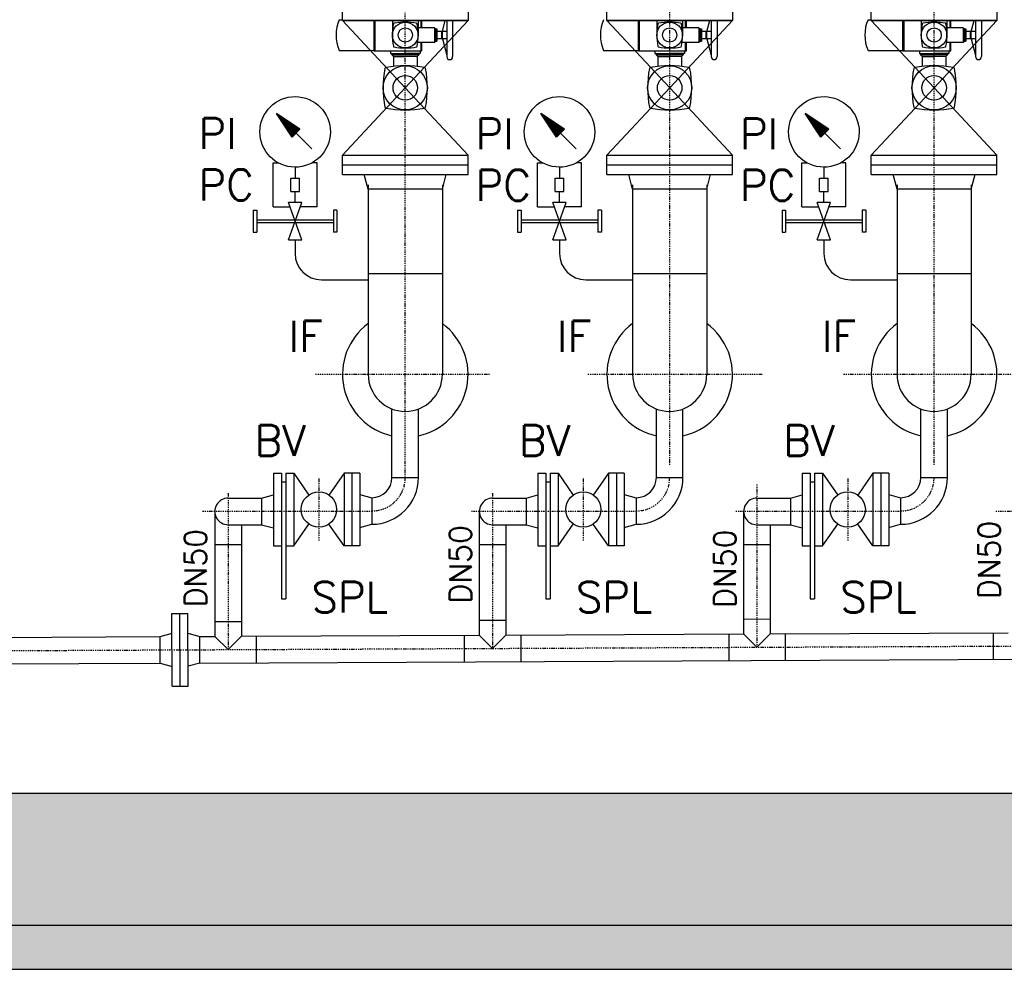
# Model space of a CAD drawing. Header units: millimetres. Extents: x -197187 to 241957296, y -45270 to 70505.
# Tile 90 of 116: x 75156 to 77390, y -34554 to -32399. Entities that reach past the tile are written whole.
import ezdxf

# ---------------------------------------------------------------- set-up
doc = ezdxf.new("R2010")
doc.units = ezdxf.units.MM
doc.header["$LTSCALE"] = 0.5
doc.linetypes.add('DASHDOT', pattern=[1, 0.5, -0.25, 0, -0.25])
for name, color, linetype in [('21', 7, 'Continuous'), ('41', 7, 'Continuous'), ('P-MU050ENTL', 7, 'Continuous'), ('P-MU150AUSL', 7, 'Continuous'), ('P-MU200EINL', 7, 'Continuous')]:
    doc.layers.add(name, color=color, linetype=linetype)
doc.styles.add('ROMANS', font='ROMANS', dxfattribs={"height": 0.2})

msp = doc.modelspace()

# ---------------------------------------------------------------- hatches: boundary and pattern name
at = {"lineweight": 5}
h = msp.add_hatch(dxfattribs=at)
h.set_pattern_fill('ANSI33', color=256, scale=25)
h.set_pattern_definition([(45, (123557.7247622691, -547.8195476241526), (-112.2532015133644, 112.2532015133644), []), (45, (123669.9780122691, -547.8195476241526), (-112.2532015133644, 112.2532015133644), [79.375, -39.6875])])
h.paths.add_polyline_path([(71830.79109379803, -29453.81965384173), (71850.79109379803, -29433.81965384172), (72060.79109379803, -29433.81965384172), (72080.79109379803, -29453.81965384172), (72080.79109379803, -34153.71763020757), (84480.79109379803, -34153.71763020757), (84480.79109379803, -29453.81965384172), (84500.79109379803, -29433.81965384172), (84710.79109379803, -29433.81965384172), (84730.79109379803, -29453.81965384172), (84730.79109379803, -34453.71763020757), (71830.79109379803, -34453.71763020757)])
h = msp.add_hatch(dxfattribs=at)
h.set_pattern_fill('ANSI36', color=256, scale=10)
h.set_pattern_definition([(45, (123557.7247622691, -99923.99949339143), (16.83798022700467, 61.73926083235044), [79.375, -15.875, 0, -15.875])])
h.paths.add_polyline_path([(84930.79109379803, -34453.71763020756), (71630.79109379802, -34453.71763020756), (71630.79109379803, -34553.71763020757), (84930.79109379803, -34553.71763020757)])

# ---------------------------------------------------------------- linework, layer by layer
for p, q in [((75880.95600759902, -32399.11729782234), (75888.291097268, -32399.11729782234)), ((75959.82939335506, -32469.59288274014), (75959.82939335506, -32400.71797483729)), ((75962.61498959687, -32469.59288274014), (75962.61498959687, -32400.71797483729)), ((76001.5423319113, -32400.71797483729), (76001.5423319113, -32433.93725084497)), ((76060.03985298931, -32400.71797483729), (76060.03985298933, -32433.93725084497)), ((76097.08828435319, -32417.2236733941), (76060.03985298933, -32417.2236733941)), ((76067.00384359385, -32417.2236733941), (76067.00384359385, -32400.71797483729)), ((76068.67520133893, -32417.2236733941), (76068.67520133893, -32400.71797483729)), ((76097.08828435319, -32417.2236733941), (76097.08828435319, -32450.65082829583)), ((76097.08828435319, -32417.2236733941), (76099.873880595, -32420.00926963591)), ((76099.873880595, -32420.00926963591), (76099.873880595, -32447.86523205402)), ((76099.873880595, -32420.00926963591), (76102.65947683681, -32420.00926963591)), ((76102.65947683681, -32420.00926963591), (76102.65947683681, -32447.86523205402)), ((76114.91610030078, -32425.58046211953), (76121.57798368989, -32400.71797483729)), ((76124.9442467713, -32400.71797483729), (76124.9442467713, -32482.96374470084)), ((76138.31510873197, -32400.71797483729), (76138.31510873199, -32482.96374470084)), ((76559.82939335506, -32469.59262370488), (76559.82939335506, -32400.71771580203)), ((76562.61498959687, -32469.59262370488), (76562.61498959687, -32400.71771580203)), ((76601.5423319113, -32400.71771580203), (76601.5423319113, -32433.93699180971)), ((76660.03985298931, -32400.71771580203), (76660.03985298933, -32433.93699180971)), ((76697.08828435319, -32417.22341435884), (76660.03985298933, -32417.22341435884)), ((76667.00384359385, -32417.22341435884), (76667.00384359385, -32400.71771580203)), ((76668.67520133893, -32417.22341435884), (76668.67520133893, -32400.71771580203)), ((76697.08828435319, -32417.22341435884), (76697.08828435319, -32450.65056926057)), ((76697.08828435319, -32417.22341435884), (76699.873880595, -32420.00901060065)), ((76699.873880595, -32420.00901060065), (76699.873880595, -32447.86497301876)), ((76699.873880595, -32420.00901060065), (76702.65947683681, -32420.00901060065)), ((76702.65947683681, -32420.00901060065), (76702.65947683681, -32447.86497301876)), ((76714.91610030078, -32425.58020308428), (76721.57798368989, -32400.71771580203)), ((76724.9442467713, -32400.71771580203), (76724.9442467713, -32482.96348566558)), ((76738.31510873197, -32400.71771580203), (76738.31510873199, -32482.96348566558)), ((77080.95590060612, -32399.11718294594), (77088.29099027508, -32399.11718294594)), ((77159.82928636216, -32469.59276786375), (77159.82928636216, -32400.71785996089)), ((77162.61488260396, -32469.59276786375), (77162.61488260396, -32400.71785996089)), ((77201.5422249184, -32400.71785996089), (77201.5422249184, -32433.93713596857)), ((77260.03974599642, -32400.71785996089), (77260.03974599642, -32433.93713596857)), ((77297.08817736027, -32417.2235585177), (77260.03974599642, -32417.2235585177)), ((77267.00373660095, -32417.2235585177), (77267.00373660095, -32400.71785996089)), ((77268.67509434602, -32417.2235585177), (77268.67509434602, -32400.71785996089)), ((77297.08817736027, -32417.2235585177), (77297.08817736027, -32450.65071341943)), ((77297.08817736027, -32417.2235585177), (77299.8737736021, -32420.00915475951)), ((77299.8737736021, -32420.00915475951), (77299.8737736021, -32447.86511717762)), ((77299.8737736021, -32420.00915475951), (77302.6593698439, -32420.00915475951)), ((77302.6593698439, -32420.00915475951), (77302.6593698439, -32447.86511717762)), ((77314.91599330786, -32425.58034724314), (77321.57787669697, -32400.71785996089)), ((77324.94413977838, -32400.71785996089), (77324.94413977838, -32482.96362982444)), ((77338.31500173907, -32400.71785996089), (77338.31500173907, -32482.96362982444)), ((76113.80186180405, -32425.58046211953), (76102.65947683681, -32425.58046211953)), ((76113.80186180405, -32442.2940395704), (76102.65947683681, -32442.2940395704)), ((76113.80186180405, -32442.2940395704), (76113.80186180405, -32425.58046211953)), ((76114.91610030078, -32428.36605836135), (76113.80186180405, -32428.36605836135)), ((76114.91610030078, -32439.50844332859), (76113.80186180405, -32439.50844332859)), ((76124.9442467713, -32425.58046211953), (76114.91610030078, -32425.58046211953)), ((76114.91610030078, -32442.2940395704), (76114.91610030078, -32425.58046211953)), ((76124.9442467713, -32442.2940395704), (76114.91610030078, -32442.2940395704)), ((76114.91610030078, -32442.2940395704), (76124.9442467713, -32479.71959170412)), ((76713.80186180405, -32425.58020308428), (76702.65947683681, -32425.58020308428)), ((76713.80186180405, -32442.29378053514), (76702.65947683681, -32442.29378053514)), ((76713.80186180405, -32442.29378053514), (76713.80186180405, -32425.58020308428)), ((76714.91610030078, -32428.36579932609), (76713.80186180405, -32428.36579932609)), ((76714.91610030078, -32439.50818429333), (76713.80186180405, -32439.50818429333)), ((76724.9442467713, -32425.58020308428), (76714.91610030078, -32425.58020308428)), ((76714.91610030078, -32442.29378053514), (76714.91610030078, -32425.58020308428)), ((76724.9442467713, -32442.29378053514), (76714.91610030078, -32442.29378053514)), ((76714.91610030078, -32442.29378053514), (76724.9442467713, -32479.71933266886)), ((77313.80175481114, -32425.58034724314), (77302.6593698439, -32425.58034724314)), ((77313.80175481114, -32442.293924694), (77302.6593698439, -32442.293924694)), ((77313.80175481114, -32442.293924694), (77313.80175481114, -32425.58034724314)), ((77314.91599330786, -32428.36594348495), (77313.80175481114, -32428.36594348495)), ((77314.91599330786, -32439.50832845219), (77313.80175481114, -32439.50832845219)), ((77324.94413977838, -32425.58034724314), (77314.91599330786, -32425.58034724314)), ((77314.91599330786, -32442.293924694), (77314.91599330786, -32425.58034724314)), ((77324.94413977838, -32442.293924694), (77314.91599330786, -32442.293924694)), ((77314.91599330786, -32442.293924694), (77324.94413977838, -32479.71947682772)), ((76097.08828435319, -32450.65082829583), (76059.03279561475, -32450.65082829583)), ((76067.00384359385, -32469.59288274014), (76067.00384359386, -32450.65082829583)), ((76068.67520133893, -32469.59288274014), (76068.67520133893, -32450.65082829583)), ((76097.08828435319, -32450.65082829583), (76099.873880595, -32447.86523205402)), ((76099.873880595, -32447.86523205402), (76102.65947683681, -32447.86523205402)), ((76697.08828435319, -32450.65056926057), (76659.03279561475, -32450.65056926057)), ((76667.00384359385, -32469.59262370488), (76667.00384359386, -32450.65056926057)), ((76668.67520133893, -32469.59262370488), (76668.67520133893, -32450.65056926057)), ((76697.08828435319, -32450.65056926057), (76699.873880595, -32447.86497301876)), ((76699.873880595, -32447.86497301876), (76702.65947683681, -32447.86497301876)), ((77297.08817736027, -32450.65071341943), (77259.03268862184, -32450.65071341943)), ((77267.00373660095, -32469.59276786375), (77267.00373660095, -32450.65071341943)), ((77268.67509434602, -32469.59276786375), (77268.67509434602, -32450.65071341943)), ((77297.08817736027, -32450.65071341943), (77299.8737736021, -32447.86511717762)), ((77299.8737736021, -32447.86511717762), (77302.6593698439, -32447.86511717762)), ((75880.95600759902, -32468.75720386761), (75959.82939335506, -32468.75720386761)), ((75959.82939335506, -32469.59288274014), (76068.67520133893, -32469.59288274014)), ((75997.3639375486, -32469.5928769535), (75997.36393648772, -32475.7211886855)), ((75997.36393648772, -32475.7211886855), (76030.79109138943, -32475.72119447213)), ((76000.14953272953, -32475.72118916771), (76000.1495322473, -32478.50678540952)), ((76000.1495322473, -32478.50678540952), (76030.79109090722, -32478.50679071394)), ((76000.1495322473, -32478.50678540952), (76004.0889595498, -32482.44621407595)), ((76004.0889595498, -32482.44621407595), (76030.79109022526, -32482.44621869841)), ((76004.0889595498, -32482.44621407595), (76004.08895563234, -32505.07585479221)), ((76064.21824735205, -32475.72119447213), (76030.79109245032, -32475.72119447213)), ((76061.43265111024, -32478.50679071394), (76030.79109245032, -32478.50679071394)), ((76057.49322312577, -32482.44621869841), (76030.79109245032, -32482.44621869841)), ((76061.43265111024, -32478.50679071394), (76057.49322312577, -32482.44621869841)), ((76057.49322312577, -32482.44621869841), (76057.49322312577, -32505.07585941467)), ((76061.43265111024, -32475.72119447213), (76061.43265111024, -32478.50679071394)), ((76064.21824735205, -32469.59288274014), (76064.21824735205, -32475.72119447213)), ((76480.95600759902, -32468.75694483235), (76559.82939335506, -32468.75694483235)), ((76559.82939335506, -32469.59262370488), (76668.67520133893, -32469.59262370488)), ((76597.3639375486, -32469.59261791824), (76597.36393648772, -32475.72092965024)), ((76597.36393648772, -32475.72092965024), (76630.79109138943, -32475.72093543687)), ((76600.14953272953, -32475.72093013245), (76600.1495322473, -32478.50652637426)), ((76600.1495322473, -32478.50652637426), (76630.79109090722, -32478.50653167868)), ((76600.1495322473, -32478.50652637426), (76604.0889595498, -32482.44595504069)), ((76604.0889595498, -32482.44595504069), (76630.79109022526, -32482.44595966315)), ((76604.0889595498, -32482.44595504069), (76604.08895563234, -32505.07559575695)), ((76664.21824735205, -32475.72093543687), (76630.79109245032, -32475.72093543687)), ((76661.43265111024, -32478.50653167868), (76630.79109245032, -32478.50653167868)), ((76657.49322312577, -32482.44595966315), (76630.79109245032, -32482.44595966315)), ((76661.43265111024, -32478.50653167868), (76657.49322312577, -32482.44595966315)), ((76657.49322312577, -32482.44595966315), (76657.49322312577, -32505.07560037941)), ((76661.43265111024, -32475.72093543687), (76661.43265111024, -32478.50653167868)), ((76664.21824735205, -32469.59262370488), (76664.21824735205, -32475.72093543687)), ((77080.95590060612, -32468.75708899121), (77159.82928636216, -32468.75708899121)), ((77159.82928636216, -32469.59276786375), (77268.67509434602, -32469.59276786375)), ((77197.3638305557, -32469.5927620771), (77197.3638294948, -32475.7210738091)), ((77197.3638294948, -32475.7210738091), (77230.79098439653, -32475.72107959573)), ((77200.14942573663, -32475.72107429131), (77200.1494252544, -32478.50667053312)), ((77200.1494252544, -32478.50667053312), (77230.79098391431, -32478.50667583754)), ((77200.1494252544, -32478.50667053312), (77204.08885255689, -32482.44609919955)), ((77204.08885255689, -32482.44609919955), (77230.79098323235, -32482.44610382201)), ((77204.08885255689, -32482.44609919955), (77204.08884863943, -32505.07573991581)), ((77264.21814035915, -32475.72107959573), (77230.79098545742, -32475.72107959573)), ((77261.43254411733, -32478.50667583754), (77230.79098545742, -32478.50667583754)), ((77257.49311613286, -32482.44610382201), (77230.79098545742, -32482.44610382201)), ((77261.43254411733, -32478.50667583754), (77257.49311613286, -32482.44610382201)), ((77257.49311613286, -32482.44610382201), (77257.49311613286, -32505.07574453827)), ((77261.43254411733, -32475.72107959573), (77261.43254411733, -32478.50667583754)), ((77264.21814035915, -32469.59276786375), (77264.21814035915, -32475.72107959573))]:
    msp.add_line(p, q)
for centre, radius in [((76030.79109042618, -32433.93725084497), 29.24875975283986), ((76030.79109245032, -32433.93725084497), 16.24931457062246), ((76630.79109042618, -32433.93699180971), 29.24875975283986), ((76630.79109245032, -32433.93699180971), 16.24931457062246), ((77230.79098343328, -32433.93713596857), 29.24875975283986), ((77230.79098545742, -32433.93713596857), 16.24931457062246), ((76030.79109379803, -32553.71788924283), 50.14073235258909), ((76630.79109379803, -32553.71763020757), 50.14073235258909), ((77230.79098680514, -32553.71777436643), 50.14073235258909), ((76030.79109726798, -32553.71788924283), 27.85596858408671), ((76630.79109726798, -32553.71763020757), 27.85596858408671), ((77230.79099027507, -32553.71777436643), 27.85596858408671)]:
    msp.add_circle(centre, radius)
for centre, radius, start, end in [((75960.6763646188, -32433.93725084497), 86.99289885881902, 156.4054406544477, 203.5945593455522), ((76140.73891817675, -32433.9372407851), 139.1965854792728, 169.4108114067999, 190.5891981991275), ((76005.51010325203, -32408.65626565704), 1.624931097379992, 100.5891976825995, 169.4108114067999), ((76030.79109983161, -32543.88507657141), 139.1965854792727, 79.41081000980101, 100.5891976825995), ((76056.07207825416, -32408.65626226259), 1.624931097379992, 10.58919628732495, 79.41081000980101), ((75920.84326672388, -32433.93725554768), 139.1965854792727, 349.4108086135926, 10.58919628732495), ((76560.6763646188, -32433.93699180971), 86.99289885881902, 156.4054406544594, 203.5945593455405), ((76740.73891817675, -32433.93698174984), 139.1965854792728, 169.4108114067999, 190.5891981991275), ((76605.51010325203, -32408.65600662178), 1.624931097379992, 100.5891976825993, 169.4108114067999), ((76630.79109983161, -32543.88481753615), 139.1965854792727, 79.41081000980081, 100.5891976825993), ((76656.07207825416, -32408.65600322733), 1.624931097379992, 10.58919628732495, 79.41081000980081), ((76520.84326672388, -32433.93699651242), 139.1965854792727, 349.4108086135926, 10.58919628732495), ((77160.67625762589, -32433.93713596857), 86.99289885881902, 156.4054406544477, 203.5945593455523), ((77340.73881118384, -32433.9371259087), 139.1965854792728, 169.4108114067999, 190.5891981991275), ((77205.50999625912, -32408.65615078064), 1.624931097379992, 100.5891976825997, 169.4108114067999), ((77230.79099283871, -32543.88496169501), 139.1965854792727, 79.41081000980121, 100.5891976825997), ((77256.07197126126, -32408.65614738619), 1.624931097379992, 10.58919628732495, 79.41081000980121), ((77120.84315973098, -32433.93714067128), 139.1965854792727, 349.4108086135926, 10.58919628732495), ((76005.51010749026, -32459.21823858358), 1.624931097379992, 190.5891981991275, 259.4108080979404), ((76030.79109042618, -32323.98942511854), 139.1965854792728, 259.4108080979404, 280.589194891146), ((76056.07208041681, -32459.21823726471), 1.624931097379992, 280.589194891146, 349.4108086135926), ((76605.51010749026, -32459.21797954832), 1.624931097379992, 190.5891981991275, 259.4108080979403), ((76630.79109042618, -32323.98916608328), 139.1965854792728, 259.4108080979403, 280.5891948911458), ((76656.07208041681, -32459.21797822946), 1.624931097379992, 280.5891948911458, 349.4108086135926), ((77205.51000049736, -32459.21812370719), 1.624931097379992, 190.5891981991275, 259.4108080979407), ((77230.79098343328, -32323.98931024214), 139.1965854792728, 259.4108080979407, 280.5891948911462), ((77256.07197342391, -32459.21812238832), 1.624931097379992, 280.5891948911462, 349.4108086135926), ((76131.62967775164, -32482.96374470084), 6.685430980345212, 180, 0), ((76731.62967775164, -32482.96348566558), 6.685430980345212, 180, 0), ((77331.62957075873, -32482.96362982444), 6.685430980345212, 180, 0), ((76219.27308929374, -32553.71787199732), 238.6227243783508, 169.4108114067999, 190.5891981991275), ((75987.45225747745, -32510.37905632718), 2.785596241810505, 100.5891976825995, 169.4108114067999), ((76030.79110992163, -32742.19988126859), 238.6227243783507, 79.41081000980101, 100.5891976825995), ((76074.12993123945, -32510.37905050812), 2.785596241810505, 10.58919628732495, 79.41081000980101), ((75842.30910524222, -32553.71789730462), 238.6227243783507, 349.4108086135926, 10.58919628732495), ((76819.27308929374, -32553.71761296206), 238.6227243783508, 169.4108114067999, 190.5891981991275), ((76587.45225747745, -32510.37879729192), 2.785596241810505, 100.5891976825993, 169.4108114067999), ((76630.79110992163, -32742.19962223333), 238.6227243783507, 79.41081000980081, 100.5891976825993), ((76674.12993123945, -32510.37879147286), 2.785596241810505, 10.58919628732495, 79.41081000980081), ((76442.30910524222, -32553.71763826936), 238.6227243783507, 349.4108086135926, 10.58919628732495), ((77419.27298230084, -32553.71775712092), 238.6227243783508, 169.4108114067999, 190.5891981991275), ((77187.45215048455, -32510.37894145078), 2.785596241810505, 100.5891976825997, 169.4108114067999), ((77230.79100292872, -32742.19976639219), 238.6227243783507, 79.41081000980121, 100.5891976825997), ((77274.12982424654, -32510.37893563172), 2.785596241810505, 10.58919628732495, 79.41081000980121), ((77042.30899824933, -32553.71778242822), 238.6227243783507, 349.4108086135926, 10.58919628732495), ((75987.45226474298, -32597.05672653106), 2.785596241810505, 190.5891981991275, 259.4108080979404), ((76074.12993494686, -32597.05672427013), 2.785596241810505, 280.589194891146, 349.4108086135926), ((76587.45226474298, -32597.0564674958), 2.785596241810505, 190.5891981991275, 259.4108080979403), ((76674.12993494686, -32597.05646523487), 2.785596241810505, 280.5891948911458, 349.4108086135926), ((77187.45215775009, -32597.05661165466), 2.785596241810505, 190.5891981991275, 259.4108080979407), ((77274.12982795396, -32597.05660939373), 2.785596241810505, 280.5891948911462, 349.4108086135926), ((76030.79109379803, -32365.23589721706), 238.6227243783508, 259.4108080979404, 280.589194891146), ((76630.79109379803, -32365.2356381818), 238.6227243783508, 259.4108080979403, 280.5891948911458), ((77230.79098680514, -32365.23578234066), 238.6227243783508, 259.4108080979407, 280.5891948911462)]:
    msp.add_arc(centre, radius, start, end)
at = {"layer": '21', "linetype": 'Continuous', "ltscale": 10}
msp.add_line((72080.79109379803, -34153.71763020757), (84480.79109379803, -34153.71763020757), dxfattribs=at)
at = {"layer": '41', "linetype": 'Continuous', "ltscale": 10}
for p, q in [((71630.79109379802, -34453.71763020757), (84930.79109379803, -34453.71763020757)), ((71830.79109379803, -34453.71763020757), (84730.79109379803, -34453.71763020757)), ((71630.79109379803, -34553.71763020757), (84930.79109379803, -34553.71763020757))]:
    msp.add_line(p, q, dxfattribs=at)
at = {"layer": 'P-MU050ENTL', "linetype": 'Continuous', "ltscale": 10}
for p, q in [((76000.64109379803, -33437.86763020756), (76000.64109379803, -33282.28103020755)), ((76060.94109379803, -33437.86763020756), (76060.94109379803, -33282.28103020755)), ((76600.64109379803, -33437.86763020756), (76600.64109379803, -33282.28103020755)), ((76660.94109379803, -33437.86763020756), (76660.94109379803, -33282.28103020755)), ((77200.64109379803, -33437.86763020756), (77200.64109379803, -33282.28103020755)), ((77260.94109379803, -33437.86763020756), (77260.94109379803, -33282.28103020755)), ((75731.79109379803, -33427.96623020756), (75731.79109379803, -33592.96623020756)), ((75731.79109379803, -33427.96623020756), (75749.79109379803, -33427.96623020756)), ((75749.79109379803, -33427.96623020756), (75749.79109379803, -33712.86763020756)), ((75759.79109379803, -33427.96623020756), (75759.79109379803, -33712.86763020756)), ((75759.79109379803, -33427.96623020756), (75777.79109379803, -33427.96623020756)), ((75777.79109379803, -33427.96623020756), (75777.79109379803, -33592.96623020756)), ((75777.79109379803, -33427.96623020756), (75812.05379379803, -33477.55703020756)), ((75891.79109379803, -33427.96623020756), (75857.52839379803, -33477.55703020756)), ((75927.79109379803, -33427.96623020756), (75891.79109379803, -33427.96623020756)), ((75891.79109379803, -33427.96623020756), (75891.79109379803, -33592.96623020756)), ((75909.79109379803, -33427.96623020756), (75909.79109379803, -33592.96623020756)), ((75927.79109379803, -33427.96623020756), (75927.79109379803, -33592.96623020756)), ((76000.64109379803, -33437.86763020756), (76060.94109379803, -33437.86763020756)), ((76331.79109379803, -33427.96623020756), (76331.79109379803, -33592.96623020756)), ((76331.79109379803, -33427.96623020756), (76349.79109379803, -33427.96623020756)), ((76349.79109379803, -33427.96623020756), (76349.79109379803, -33712.86763020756)), ((76359.79109379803, -33427.96623020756), (76359.79109379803, -33712.86763020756)), ((76359.79109379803, -33427.96623020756), (76377.79109379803, -33427.96623020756)), ((76377.79109379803, -33427.96623020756), (76377.79109379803, -33592.96623020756)), ((76377.79109379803, -33427.96623020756), (76412.05379379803, -33477.55703020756)), ((76491.79109379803, -33427.96623020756), (76457.52839379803, -33477.55703020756)), ((76527.79109379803, -33427.96623020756), (76491.79109379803, -33427.96623020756)), ((76491.79109379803, -33427.96623020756), (76491.79109379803, -33592.96623020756)), ((76509.79109379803, -33427.96623020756), (76509.79109379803, -33592.96623020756)), ((76527.79109379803, -33427.96623020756), (76527.79109379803, -33592.96623020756)), ((76600.64109379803, -33437.86763020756), (76660.94109379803, -33437.86763020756)), ((76931.79109379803, -33427.96623020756), (76931.79109379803, -33592.96623020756)), ((76931.79109379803, -33427.96623020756), (76949.79109379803, -33427.96623020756)), ((76949.79109379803, -33427.96623020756), (76949.79109379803, -33712.86763020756)), ((76959.79109379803, -33427.96623020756), (76959.79109379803, -33712.86763020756)), ((76959.79109379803, -33427.96623020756), (76977.79109379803, -33427.96623020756)), ((76977.79109379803, -33427.96623020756), (76977.79109379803, -33592.96623020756)), ((76977.79109379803, -33427.96623020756), (77012.05379379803, -33477.55703020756)), ((77091.79109379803, -33427.96623020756), (77057.52839379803, -33477.55703020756)), ((77127.79109379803, -33427.96623020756), (77091.79109379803, -33427.96623020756)), ((77091.79109379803, -33427.96623020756), (77091.79109379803, -33592.96623020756)), ((77109.79109379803, -33427.96623020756), (77109.79109379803, -33592.96623020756)), ((77127.79109379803, -33427.96623020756), (77127.79109379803, -33592.96623020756)), ((77200.64109379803, -33437.86763020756), (77260.94109379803, -33437.86763020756)), ((75759.79109379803, -33448.46623020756), (75749.79109379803, -33448.46623020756)), ((76359.79109379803, -33448.46623020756), (76349.79109379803, -33448.46623020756)), ((76959.79109379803, -33448.46623020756), (76949.79109379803, -33448.46623020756)), ((75628.79109379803, -33484.77383020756), (75704.79109379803, -33484.77383020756)), ((75704.79109379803, -33484.77383020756), (75731.79109379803, -33477.53913020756)), ((75704.79109379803, -33484.77383020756), (75704.79109379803, -33545.07443020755)), ((75927.79109379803, -33476.48243020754), (75954.79109379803, -33483.71733020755)), ((75954.79109379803, -33483.71733020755), (75954.79109379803, -33544.01783020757)), ((76228.79109379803, -33484.77383020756), (76304.79109379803, -33484.77383020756)), ((76304.79109379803, -33484.77383020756), (76331.79109379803, -33477.53913020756)), ((76304.79109379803, -33484.77383020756), (76304.79109379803, -33545.07443020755)), ((76527.79109379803, -33476.48243020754), (76554.79109379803, -33483.71733020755)), ((76554.79109379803, -33483.71733020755), (76554.79109379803, -33544.01783020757)), ((76828.79109379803, -33484.77383020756), (76904.79109379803, -33484.77383020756)), ((76904.79109379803, -33484.77383020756), (76931.79109379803, -33477.53913020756)), ((76904.79109379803, -33484.77383020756), (76904.79109379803, -33545.07443020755)), ((77127.79109379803, -33476.48243020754), (77154.79109379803, -33483.71733020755)), ((77154.79109379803, -33483.71733020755), (77154.79109379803, -33544.01783020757)), ((75598.64109379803, -33513.86763020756), (75598.64109379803, -33798.32823020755)), ((76198.64109379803, -33513.86763020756), (76198.64109379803, -33795.61323020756)), ((76798.64109379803, -33513.86763020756), (76798.64109379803, -33792.89833020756)), ((75628.79109379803, -33545.07443020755), (75704.79109379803, -33545.07443020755)), ((75658.94109379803, -33545.07443020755), (75658.94109379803, -33798.05533020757)), ((75704.79109379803, -33545.07443020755), (75731.79109379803, -33552.30913020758)), ((75777.79109379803, -33592.96623020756), (75812.05369379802, -33543.37543020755)), ((75891.79109379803, -33592.96623020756), (75857.52849379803, -33543.37543020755)), ((75927.79109379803, -33551.25273020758), (75954.79109379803, -33544.01783020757)), ((76228.79109379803, -33545.07443020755), (76304.79109379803, -33545.07443020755)), ((76258.94109379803, -33545.07443020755), (76258.94109379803, -33795.34033020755)), ((76304.79109379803, -33545.07443020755), (76331.79109379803, -33552.30913020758)), ((76377.79109379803, -33592.96623020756), (76412.05369379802, -33543.37543020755)), ((76491.79109379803, -33592.96623020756), (76457.52849379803, -33543.37543020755)), ((76527.79109379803, -33551.25273020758), (76554.79109379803, -33544.01783020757)), ((76828.79109379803, -33545.07443020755), (76904.79109379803, -33545.07443020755)), ((76858.94109379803, -33545.07443020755), (76858.94109379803, -33792.62543020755)), ((76904.79109379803, -33545.07443020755), (76931.79109379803, -33552.30913020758)), ((76977.79109379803, -33592.96623020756), (77012.05369379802, -33543.37543020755)), ((77091.79109379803, -33592.96623020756), (77057.52849379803, -33543.37543020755)), ((77127.79109379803, -33551.25273020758), (77154.79109379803, -33544.01783020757)), ((75598.64109379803, -33589.86763020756), (75658.94109379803, -33589.86763020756)), ((75731.79109379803, -33592.96623020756), (75749.79109379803, -33592.96623020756)), ((75759.79109379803, -33592.96623020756), (75777.79109379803, -33592.96623020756)), ((75927.79109379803, -33592.96623020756), (75891.79109379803, -33592.96623020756)), ((76198.64109379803, -33589.86763020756), (76258.94109379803, -33589.86763020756)), ((76331.79109379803, -33592.96623020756), (76349.79109379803, -33592.96623020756)), ((76359.79109379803, -33592.96623020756), (76377.79109379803, -33592.96623020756)), ((76527.79109379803, -33592.96623020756), (76491.79109379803, -33592.96623020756)), ((76798.64109379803, -33589.86763020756), (76858.94109379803, -33589.86763020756)), ((76931.79109379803, -33592.96623020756), (76949.79109379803, -33592.96623020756)), ((76959.79109379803, -33592.96623020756), (76977.79109379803, -33592.96623020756)), ((77127.79109379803, -33592.96623020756), (77091.79109379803, -33592.96623020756)), ((75749.79109379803, -33712.86763020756), (75759.79109379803, -33712.86763020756)), ((76349.79109379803, -33712.86763020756), (76359.79109379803, -33712.86763020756)), ((76949.79109379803, -33712.86763020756), (76959.79109379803, -33712.86763020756)), ((75501.28219379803, -33746.41823020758), (75537.28189379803, -33746.25533020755)), ((75502.02859379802, -33911.41653020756), (75501.28219379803, -33746.41823020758)), ((75520.02839379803, -33911.33503020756), (75519.28199379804, -33746.33673020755)), ((75538.02829379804, -33911.25363020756), (75537.28189379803, -33746.25533020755)), ((76798.64109379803, -33759.04803020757), (76858.94109379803, -33758.77513020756)), ((75598.64109379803, -33764.47783020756), (75658.94109379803, -33764.20493020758)), ((76198.64109379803, -33761.76293020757), (76258.94109379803, -33761.49003020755)), ((75474.51929379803, -33798.88983020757), (75501.48579379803, -33791.41773020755)), ((75474.79209379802, -33859.18913020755), (75474.51929379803, -33798.88983020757)), ((75537.48549379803, -33791.25483020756), (75564.51829379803, -33798.48263020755)), ((75564.51829379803, -33798.48263020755), (75598.64109379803, -33798.32823020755)), ((75564.79109379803, -33858.78193020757), (75564.51829379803, -33798.48263020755)), ((75598.64109379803, -33798.32823020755), (75628.79109379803, -33828.34203020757)), ((75628.79109379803, -33828.34203020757), (75658.94109379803, -33798.05533020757)), ((75658.94109379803, -33798.05533020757), (76198.64109379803, -33795.61323020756)), ((75692.79109379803, -33797.90223020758), (75692.79109379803, -33858.20273020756)), ((76164.77289379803, -33795.76653020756), (76164.77289379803, -33856.06713020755)), ((76198.64109379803, -33795.61323020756), (76228.77289379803, -33825.62713020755)), ((76228.77289379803, -33825.62713020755), (76258.94109379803, -33795.34033020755)), ((76258.94109379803, -33795.34033020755), (76798.64109379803, -33792.89833020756)), ((76292.77289379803, -33795.18723020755), (76292.77289379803, -33855.48793020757)), ((76764.77289379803, -33793.05153020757), (76764.77289379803, -33853.35213020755)), ((76798.64109379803, -33792.89833020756), (76828.77289379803, -33822.91223020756)), ((76828.77289379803, -33822.91223020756), (76858.94109379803, -33792.62543020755)), ((76858.94109379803, -33792.62543020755), (77398.64109379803, -33790.18333020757)), ((76892.77289379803, -33792.47233020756), (76892.77289379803, -33852.77293020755)), ((77364.77289379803, -33790.33663020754), (77364.77289379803, -33850.63723020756)), ((75564.79109379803, -33858.78203020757), (78794.96229379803, -33844.16583020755)), ((74204.94109379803, -33864.93513020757), (75474.79209379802, -33859.18923020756)), ((75474.79209379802, -33859.18913020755), (75501.82499379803, -33866.41703020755)), ((75564.79109379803, -33858.78193020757), (75537.82469379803, -33866.25413020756)), ((75502.02859379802, -33911.41653020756), (75538.02829379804, -33911.25363020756))]:
    msp.add_line(p, q, dxfattribs=at)
at = {"layer": 'P-MU050ENTL', "linetype": 'DASHDOT', "ltscale": 10}
for p, q in [((75834.79109379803, -33440.46623020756), (75834.79109379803, -33580.46623020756)), ((76434.79109379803, -33440.46623020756), (76434.79109379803, -33580.46623020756)), ((77034.79109379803, -33440.46623020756), (77034.79109379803, -33580.46623020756)), ((76828.77289379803, -33453.71763020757), (76828.77289379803, -33822.91223020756)), ((75628.79109379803, -33473.71763020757), (75628.79109379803, -33828.34203020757)), ((76228.77289379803, -33473.71763020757), (76228.77289379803, -33825.62713020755)), ((75570.79109379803, -33513.86763020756), (75954.79109379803, -33513.86763020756)), ((76180.79109379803, -33513.86763020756), (76554.79109379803, -33513.86763020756)), ((76780.79109379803, -33513.86763020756), (77154.79109379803, -33513.86763020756)), ((77370.79109379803, -33513.86763020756), (77754.79109379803, -33513.86763020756)), ((74204.94109379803, -33834.78483020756), (82148.80159379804, -33798.83963020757))]:
    msp.add_line(p, q, dxfattribs=at)
at = {"layer": 'P-MU050ENTL'}
msp.add_line((74204.94109379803, -33804.63463020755), (75474.51929379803, -33798.88983020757), dxfattribs=at)
at = {"layer": 'P-MU050ENTL', "linetype": 'Continuous', "ltscale": 10}
for centre in [(75834.79109379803, -33510.46623020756), (76434.79109379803, -33510.46623020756), (77034.79109379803, -33510.46623020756)]:
    msp.add_circle(centre, 40.0000448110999, dxfattribs=at)
at = {"layer": 'P-MU050ENTL', "linetype": 'DASHDOT', "ltscale": 10}
for centre in [(75954.79109379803, -33437.86763020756), (76554.79109379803, -33437.86763020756), (77154.79109379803, -33437.86763020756)]:
    msp.add_arc(centre, 76, 270, 0, dxfattribs=at)
at = {"layer": 'P-MU050ENTL', "linetype": 'Continuous', "ltscale": 10}
for centre, radius, start, end in [((75954.79109379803, -33437.86763020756), 45.85, 270, 0), ((75954.79109379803, -33437.86763020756), 106.15, 270, 0), ((76554.79109379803, -33437.86763020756), 45.85, 270, 0), ((76554.79109379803, -33437.86763020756), 106.15, 270, 0), ((77154.79109379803, -33437.86763020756), 45.85, 270, 0), ((77154.79109379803, -33437.86763020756), 106.15, 270, 0), ((75628.7728831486, -33514.92413020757), 30.15030549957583, 89.96539444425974, 270.0346083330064), ((76228.7728831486, -33514.92413020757), 30.15030549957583, 89.96539444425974, 270.0346083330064), ((76828.7728831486, -33514.92413020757), 30.15030549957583, 89.96539444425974, 270.0346083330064)]:
    msp.add_arc(centre, radius, start, end, dxfattribs=at)
at = {"layer": 'P-MU150AUSL', "linetype": 'DASHDOT', "ltscale": 10}
for p, q in [((76030.79109379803, -33437.86763020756), (76030.79109379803, -32116.71873020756)), ((76630.79109379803, -33409.30143020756), (76630.79109379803, -32116.71873020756)), ((77230.79109379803, -33409.30143020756), (77230.79109379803, -32116.71873020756)), ((75826.95859379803, -33203.71763020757), (76224.08639379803, -33203.71763020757)), ((76445.13449379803, -33203.71763020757), (76841.17919379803, -33203.71763020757)), ((77025.38599379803, -33203.71763020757), (77421.43059379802, -33203.71763020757))]:
    msp.add_line(p, q, dxfattribs=at)
at = {"layer": 'P-MU150AUSL', "linetype": 'Continuous', "ltscale": 10}
for p, q in [((75888.29109379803, -32400.71763020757), (76173.29109379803, -32400.71763020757)), ((75888.29109379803, -32400.71763020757), (76030.79109379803, -32553.71763020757)), ((76173.29109379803, -32400.71763020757), (76030.79109379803, -32553.71771580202)), ((76488.29109379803, -32400.71763020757), (76773.29109379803, -32400.71763020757)), ((76488.29109379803, -32400.71763020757), (76630.79109379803, -32553.71763020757)), ((76773.29109379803, -32400.71763020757), (76630.79109379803, -32553.71771580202)), ((77088.29109379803, -32400.71763020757), (77373.29109379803, -32400.71763020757)), ((77088.29109379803, -32400.71763020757), (77230.79109379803, -32553.71763020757)), ((77373.29109379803, -32400.71763020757), (77230.79109379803, -32553.71771580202)), ((75888.29109379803, -32706.71763020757), (76030.79109379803, -32553.71765948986)), ((76173.29109379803, -32706.71763020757), (76030.79109379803, -32553.71788924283)), ((76488.29109379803, -32706.71763020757), (76630.79109379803, -32553.71765948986)), ((76773.29109379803, -32706.71763020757), (76630.79109379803, -32553.71788924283)), ((77088.29109379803, -32706.71763020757), (77230.79109379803, -32553.71765948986)), ((77373.29109379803, -32706.71763020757), (77230.79109379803, -32553.71788924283)), ((75791.87069379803, -32647.82663020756), (75738.41659379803, -32612.19063020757)), ((75818.42109379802, -32692.19513020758), (75738.41659379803, -32612.19063020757)), ((75774.05259379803, -32665.64473020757), (75738.41659379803, -32612.19063020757)), ((75782.71729379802, -32656.98003020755), (75740.57629379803, -32614.83903020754)), ((75783.93919379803, -32655.75823020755), (75744.28159379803, -32616.10063020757)), ((75781.49539379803, -32658.20193020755), (75744.28159379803, -32620.98813020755)), ((75785.16099379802, -32654.53633020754), (75751.61309379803, -32620.98823020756)), ((76391.87069379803, -32647.82663020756), (76338.41659379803, -32612.19063020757)), ((76418.42109379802, -32692.19513020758), (76338.41659379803, -32612.19063020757)), ((76374.05259379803, -32665.64473020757), (76338.41659379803, -32612.19063020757)), ((76382.71729379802, -32656.98003020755), (76340.57629379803, -32614.83903020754)), ((76383.93919379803, -32655.75823020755), (76344.28159379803, -32616.10063020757)), ((76381.49539379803, -32658.20193020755), (76344.28159379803, -32620.98813020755)), ((76385.16099379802, -32654.53633020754), (76351.61309379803, -32620.98823020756)), ((76991.87069379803, -32647.82663020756), (76938.41659379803, -32612.19063020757)), ((77018.42109379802, -32692.19513020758), (76938.41659379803, -32612.19063020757)), ((76974.05259379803, -32665.64473020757), (76938.41659379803, -32612.19063020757)), ((76982.71729379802, -32656.98003020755), (76940.57629379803, -32614.83903020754)), ((76983.93919379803, -32655.75823020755), (76944.28159379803, -32616.10063020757)), ((76981.49539379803, -32658.20193020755), (76944.28159379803, -32620.98813020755)), ((76985.16099379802, -32654.53633020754), (76951.61309379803, -32620.98823020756)), ((75780.27349379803, -32659.42383020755), (75749.16909379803, -32628.31943020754)), ((75779.05159379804, -32660.64573020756), (75754.05669379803, -32635.65083020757)), ((75777.82969379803, -32661.86763020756), (75758.94429379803, -32642.98223020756)), ((75786.38289379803, -32653.31443020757), (75758.94439379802, -32625.87583020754)), ((75781.49539379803, -32658.20193020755), (75759.37399379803, -32636.08053020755)), ((75785.16099379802, -32654.53633020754), (75762.11679379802, -32631.49203020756)), ((75787.60479379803, -32652.09253020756), (75766.27529379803, -32630.76313020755)), ((75788.82669379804, -32650.87063020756), (75773.60659379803, -32635.65063020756)), ((75788.82669379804, -32650.87063020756), (75773.60659379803, -32635.65063020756)), ((75790.04859379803, -32649.64883020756), (75780.93789379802, -32640.53813020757)), ((76380.27349379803, -32659.42383020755), (76349.16909379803, -32628.31943020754)), ((76379.05159379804, -32660.64573020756), (76354.05669379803, -32635.65083020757)), ((76377.82969379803, -32661.86763020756), (76358.94429379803, -32642.98223020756)), ((76386.38289379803, -32653.31443020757), (76358.94439379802, -32625.87583020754)), ((76381.49539379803, -32658.20193020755), (76359.37399379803, -32636.08053020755)), ((76385.16099379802, -32654.53633020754), (76362.11679379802, -32631.49203020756)), ((76387.60479379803, -32652.09253020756), (76366.27529379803, -32630.76313020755)), ((76388.82669379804, -32650.87063020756), (76373.60659379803, -32635.65063020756)), ((76388.82669379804, -32650.87063020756), (76373.60659379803, -32635.65063020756)), ((76390.04859379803, -32649.64883020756), (76380.93789379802, -32640.53813020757)), ((76980.27349379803, -32659.42383020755), (76949.16909379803, -32628.31943020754)), ((76979.05159379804, -32660.64573020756), (76954.05669379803, -32635.65083020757)), ((76977.82969379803, -32661.86763020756), (76958.94429379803, -32642.98223020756)), ((76986.38289379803, -32653.31443020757), (76958.94439379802, -32625.87583020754)), ((76981.49539379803, -32658.20193020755), (76959.37399379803, -32636.08053020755)), ((76985.16099379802, -32654.53633020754), (76962.11679379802, -32631.49203020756)), ((76987.60479379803, -32652.09253020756), (76966.27529379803, -32630.76313020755)), ((76988.82669379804, -32650.87063020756), (76973.60659379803, -32635.65063020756)), ((76988.82669379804, -32650.87063020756), (76973.60659379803, -32635.65063020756)), ((76990.04859379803, -32649.64883020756), (76980.93789379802, -32640.53813020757)), ((75776.60779379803, -32663.08953020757), (75763.83189379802, -32650.31363020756)), ((75775.38589379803, -32664.31143020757), (75768.71939379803, -32657.64493020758)), ((75774.05259379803, -32665.64473020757), (75791.87069379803, -32647.82663020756)), ((75791.27039379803, -32648.42693020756), (75788.26919379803, -32645.42563020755)), ((76376.60779379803, -32663.08953020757), (76363.83189379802, -32650.31363020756)), ((76375.38589379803, -32664.31143020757), (76368.71939379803, -32657.64493020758)), ((76374.05259379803, -32665.64473020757), (76391.87069379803, -32647.82663020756)), ((76391.27039379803, -32648.42693020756), (76388.26919379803, -32645.42563020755)), ((76976.60779379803, -32663.08953020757), (76963.83189379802, -32650.31363020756)), ((76975.38589379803, -32664.31143020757), (76968.71939379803, -32657.64493020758)), ((76974.05259379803, -32665.64473020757), (76991.87069379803, -32647.82663020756)), ((76991.27039379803, -32648.42693020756), (76988.26919379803, -32645.42563020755)), ((75888.29109379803, -32706.71763020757), (76173.29109379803, -32706.71763020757)), ((75888.29109379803, -32750.71763020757), (75888.29109379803, -32706.71763020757)), ((76173.29109379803, -32750.71763020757), (76173.29109379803, -32706.71763020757)), ((76488.29109379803, -32706.71763020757), (76773.29109379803, -32706.71763020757)), ((76488.29109379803, -32750.71763020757), (76488.29109379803, -32706.71763020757)), ((76773.29109379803, -32750.71763020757), (76773.29109379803, -32706.71763020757)), ((77088.29109379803, -32706.71763020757), (77373.29109379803, -32706.71763020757)), ((77088.29109379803, -32750.71763020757), (77088.29109379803, -32706.71763020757)), ((77373.29109379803, -32750.71763020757), (77373.29109379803, -32706.71763020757)), ((77373.29109379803, -32750.71763020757), (77373.29109379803, -32706.71763020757)), ((75730.79109379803, -32823.71763020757), (75730.79109379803, -32723.71763020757)), ((75730.79109379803, -32723.71763020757), (75742.06129379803, -32723.71763020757)), ((75830.79109379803, -32723.71763020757), (75819.52089379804, -32723.71763020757)), ((75830.79109379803, -32823.71763020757), (75830.79109379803, -32723.71763020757)), ((75888.29109379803, -32728.71763020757), (76173.29109379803, -32728.71763020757)), ((76330.79109379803, -32823.71763020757), (76330.79109379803, -32723.71763020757)), ((76330.79109379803, -32723.71763020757), (76342.06129379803, -32723.71763020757)), ((76430.79109379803, -32723.71763020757), (76419.52089379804, -32723.71763020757)), ((76430.79109379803, -32823.71763020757), (76430.79109379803, -32723.71763020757)), ((76488.29109379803, -32728.71763020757), (76773.29109379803, -32728.71763020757)), ((76930.79109379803, -32823.71763020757), (76930.79109379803, -32723.71763020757)), ((76930.79109379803, -32723.71763020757), (76942.06129379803, -32723.71763020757)), ((77030.79109379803, -32723.71763020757), (77019.52089379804, -32723.71763020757)), ((77030.79109379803, -32823.71763020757), (77030.79109379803, -32723.71763020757)), ((77088.29109379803, -32728.71763020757), (77373.29109379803, -32728.71763020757)), ((75780.79109379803, -32733.71763020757), (75780.79109379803, -32758.71763020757)), ((75888.29109379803, -32750.71763020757), (76173.29109379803, -32750.71763020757)), ((75946.64109379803, -32783.71763020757), (75937.79879379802, -32750.71763020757)), ((76114.94109379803, -32783.71763020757), (76123.78339379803, -32750.71763020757)), ((76380.79109379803, -32733.71763020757), (76380.79109379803, -32758.71763020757)), ((76488.29109379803, -32750.71763020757), (76773.29109379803, -32750.71763020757)), ((76546.64109379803, -32783.71763020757), (76537.79879379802, -32750.71763020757)), ((76714.94109379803, -32783.71763020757), (76723.78339379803, -32750.71763020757)), ((76980.79109379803, -32733.71763020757), (76980.79109379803, -32758.71763020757)), ((77088.29109379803, -32750.71763020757), (77373.29109379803, -32750.71763020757)), ((77146.64109379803, -32783.71763020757), (77137.79879379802, -32750.71763020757)), ((77314.94109379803, -32783.71763020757), (77323.78339379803, -32750.71763020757)), ((75770.79109379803, -32758.71763020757), (75790.79109379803, -32758.71763020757)), ((75770.79109379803, -32788.71763020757), (75770.79109379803, -32758.71763020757)), ((75790.79109379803, -32788.71763020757), (75790.79109379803, -32758.71763020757)), ((75946.64109379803, -32773.71763020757), (75946.64109379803, -33203.71763020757)), ((76114.94109379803, -32773.71763020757), (76114.94109379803, -33203.71763020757)), ((76370.79109379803, -32758.71763020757), (76390.79109379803, -32758.71763020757)), ((76370.79109379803, -32788.71763020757), (76370.79109379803, -32758.71763020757)), ((76390.79109379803, -32788.71763020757), (76390.79109379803, -32758.71763020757)), ((76546.64109379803, -32773.71763020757), (76546.64109379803, -33203.71763020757)), ((76714.94109379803, -32773.71763020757), (76714.94109379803, -33203.71763020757)), ((76970.79109379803, -32758.71763020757), (76990.79109379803, -32758.71763020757)), ((76970.79109379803, -32788.71763020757), (76970.79109379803, -32758.71763020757)), ((76990.79109379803, -32788.71763020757), (76990.79109379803, -32758.71763020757)), ((77146.64109379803, -32773.71763020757), (77146.64109379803, -33203.71763020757)), ((77314.94109379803, -32773.71763020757), (77314.94109379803, -33203.71763020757)), ((75770.79109379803, -32788.71763020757), (75790.79109379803, -32788.71763020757)), ((75780.79109379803, -32813.71763020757), (75780.79109379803, -32788.71763020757)), ((76114.94109379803, -32783.71763020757), (75946.64109379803, -32783.71763020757)), ((76370.79109379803, -32788.71763020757), (76390.79109379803, -32788.71763020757)), ((76380.79109379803, -32813.71763020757), (76380.79109379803, -32788.71763020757)), ((76714.94109379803, -32783.71763020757), (76546.64109379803, -32783.71763020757)), ((76970.79109379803, -32788.71763020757), (76990.79109379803, -32788.71763020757)), ((76980.79109379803, -32813.71763020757), (76980.79109379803, -32788.71763020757)), ((77314.94109379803, -32783.71763020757), (77146.64109379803, -32783.71763020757)), ((75795.79109379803, -32898.71763020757), (75765.79099379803, -32813.71763020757)), ((75795.79109379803, -32813.71763020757), (75765.79109379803, -32813.71763020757)), ((75765.79109379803, -32898.71763020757), (75795.79159379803, -32813.71763020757)), ((76395.79109379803, -32898.71763020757), (76365.79099379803, -32813.71763020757)), ((76395.79109379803, -32813.71763020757), (76365.79109379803, -32813.71763020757)), ((76365.79109379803, -32898.71763020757), (76395.79159379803, -32813.71763020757)), ((76995.79109379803, -32898.71763020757), (76965.79099379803, -32813.71763020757)), ((76995.79109379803, -32813.71763020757), (76965.79109379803, -32813.71763020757)), ((76965.79109379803, -32898.71763020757), (76995.79159379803, -32813.71763020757)), ((75685.79109379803, -32831.21763020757), (75693.79109379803, -32831.21763020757)), ((75685.79109379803, -32831.21763020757), (75685.79109379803, -32881.21763020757)), ((75693.79109379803, -32831.21763020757), (75693.79109379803, -32881.21763020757)), ((75730.79109379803, -32823.71763020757), (75769.32049379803, -32823.71763020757)), ((75830.79109379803, -32823.71763020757), (75792.26169379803, -32823.71763020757)), ((75867.79109379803, -32831.21763020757), (75867.79109379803, -32881.21763020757)), ((75875.79109379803, -32831.21763020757), (75867.79109379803, -32831.21763020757)), ((75875.79109379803, -32831.21763020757), (75875.79109379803, -32881.21763020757)), ((76285.79109379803, -32831.21763020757), (76293.79109379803, -32831.21763020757)), ((76285.79109379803, -32831.21763020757), (76285.79109379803, -32881.21763020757)), ((76293.79109379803, -32831.21763020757), (76293.79109379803, -32881.21763020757)), ((76330.79109379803, -32823.71763020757), (76369.32049379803, -32823.71763020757)), ((76430.79109379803, -32823.71763020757), (76392.26169379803, -32823.71763020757)), ((76467.79109379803, -32831.21763020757), (76467.79109379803, -32881.21763020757)), ((76475.79109379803, -32831.21763020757), (76467.79109379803, -32831.21763020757)), ((76475.79109379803, -32831.21763020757), (76475.79109379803, -32881.21763020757)), ((76885.79109379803, -32831.21763020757), (76893.79109379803, -32831.21763020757)), ((76885.79109379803, -32831.21763020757), (76885.79109379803, -32881.21763020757)), ((76893.79109379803, -32831.21763020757), (76893.79109379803, -32881.21763020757)), ((76930.79109379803, -32823.71763020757), (76969.32049379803, -32823.71763020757)), ((77030.79109379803, -32823.71763020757), (76992.26169379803, -32823.71763020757)), ((77067.79109379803, -32831.21763020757), (77067.79109379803, -32881.21763020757)), ((77075.79109379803, -32831.21763020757), (77067.79109379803, -32831.21763020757)), ((77075.79109379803, -32831.21763020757), (77075.79109379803, -32881.21763020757)), ((75693.79109379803, -32853.21763020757), (75779.73219379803, -32853.21763020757)), ((75693.79109379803, -32859.21763020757), (75779.73249379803, -32859.21763020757)), ((75781.84989379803, -32859.21763020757), (75867.79109379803, -32859.21763020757)), ((75781.85019379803, -32853.21763020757), (75867.79109379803, -32853.21763020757)), ((76293.79109379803, -32853.21763020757), (76379.73219379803, -32853.21763020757)), ((76293.79109379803, -32859.21763020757), (76379.73249379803, -32859.21763020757)), ((76381.84989379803, -32859.21763020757), (76467.79109379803, -32859.21763020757)), ((76381.85019379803, -32853.21763020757), (76467.79109379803, -32853.21763020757)), ((76893.79109379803, -32853.21763020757), (76979.73219379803, -32853.21763020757)), ((76893.79109379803, -32859.21763020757), (76979.73249379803, -32859.21763020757)), ((76981.84989379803, -32859.21763020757), (77067.79109379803, -32859.21763020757)), ((76981.85019379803, -32853.21763020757), (77067.79109379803, -32853.21763020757)), ((75685.79109379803, -32881.21763020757), (75693.79109379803, -32881.21763020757)), ((75875.79109379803, -32881.21763020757), (75867.79109379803, -32881.21763020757)), ((76285.79109379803, -32881.21763020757), (76293.79109379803, -32881.21763020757)), ((76475.79109379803, -32881.21763020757), (76467.79109379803, -32881.21763020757)), ((76885.79109379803, -32881.21763020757), (76893.79109379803, -32881.21763020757)), ((77075.79109379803, -32881.21763020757), (77067.79109379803, -32881.21763020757)), ((75765.79109379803, -32898.71763020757), (75795.79109379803, -32898.71763020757)), ((75780.79109379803, -32898.71763020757), (75780.79109379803, -32929.32243020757)), ((76365.79109379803, -32898.71763020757), (76395.79109379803, -32898.71763020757)), ((76380.79109379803, -32898.71763020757), (76380.79109379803, -32929.32243020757)), ((76965.79109379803, -32898.71763020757), (76995.79109379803, -32898.71763020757)), ((76980.79109379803, -32898.71763020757), (76980.79109379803, -32929.32243020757)), ((75946.64109379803, -32974.71763020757), (76114.94109379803, -32974.71763020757)), ((76546.64109379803, -32974.71763020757), (76714.94109379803, -32974.71763020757)), ((77146.64109379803, -32974.71763020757), (77314.94109379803, -32974.71763020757)), ((75840.79109379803, -32989.32243020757), (75946.64109379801, -32989.32243020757)), ((76440.79109379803, -32989.32243020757), (76546.64109379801, -32989.32243020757)), ((77040.79109379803, -32989.32243020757), (77146.64109379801, -32989.32243020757))]:
    msp.add_line(p, q, dxfattribs=at)
for centre, radius, start, end in [((75780.79109379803, -32653.71763020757), 79.99999999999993, 89.62431388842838, 89.6242805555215), ((76380.79109379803, -32653.71763020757), 79.99999999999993, 89.62431388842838, 89.6242805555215), ((76980.79109379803, -32653.71763020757), 79.99999999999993, 89.62431388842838, 89.6242805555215), ((75840.79109379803, -32929.32243020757), 60, 180, 270), ((76440.79109379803, -32929.32243020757), 60, 180, 270), ((77040.79109379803, -32929.32243020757), 60, 180, 270), ((76030.79109379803, -33203.71763020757), 142.5, 126.1943666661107, 257.7850999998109), ((76030.79109379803, -33203.71763020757), 142.5, 282.214900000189, 53.80563333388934), ((76630.79109379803, -33203.71763020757), 142.5, 126.1943666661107, 257.7850999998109), ((76630.79109379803, -33203.71763020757), 142.5, 282.214900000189, 53.80563333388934), ((77230.79109379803, -33203.71763020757), 142.5, 126.1943666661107, 257.7850999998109), ((77230.79109379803, -33203.71763020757), 142.5, 282.214900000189, 53.80563333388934), ((76030.79109379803, -33203.71763020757), 84.15, 180, 0), ((76630.79109379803, -33203.71763020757), 84.15, 180, 0), ((77230.79109379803, -33203.71763020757), 84.15, 180, 0)]:
    msp.add_arc(centre, radius, start, end, dxfattribs=at)
at = {"layer": 'P-MU200EINL'}
for points in [[(75888.29109379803, -32378.71763020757), (76173.29109379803, -32378.71763020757), (76173.29109379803, -32400.71763020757), (75888.29109379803, -32400.71763020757)], [(76488.29109379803, -32378.71763020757), (76773.29109379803, -32378.71763020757), (76773.29109379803, -32400.71763020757), (76488.29109379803, -32400.71763020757)], [(77088.29109379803, -32378.71763020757), (77373.29109379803, -32378.71763020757), (77373.29109379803, -32400.71763020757), (77088.29109379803, -32400.71763020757)]]:
    msp.add_lwpolyline(points, close=True, dxfattribs=at)

# ---------------------------------------------------------------- texts
at = {"layer": 'P-MU050ENTL', "linetype": 'Continuous', "ltscale": 10, "style": 'ROMANS'}
for s, p in [('BV', (75688.37039379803, -33388.84083020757)), ('BV', (76288.37039379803, -33388.84083020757)), ('BV', (76888.37039379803, -33388.84083020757)), ('SPL', (75817.91699379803, -33744.27203020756)), ('SPL', (76417.91699379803, -33744.27203020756)), ('SPL', (77017.91699379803, -33744.27203020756))]:
    msp.add_text(s, height=70, dxfattribs=at).set_placement(p)
for p in [(76180.79109379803, -33723.71763020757), (77380.79109379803, -33713.71763020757), (75579.92839379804, -33732.38993020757), (76780.79109379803, -33733.71763020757)]:
    msp.add_text('DN50', height=50, rotation=90, dxfattribs=at).set_placement(p)
at = {"layer": 'P-MU150AUSL', "linetype": 'Continuous', "ltscale": 10, "style": 'ROMANS'}
for p in [(75765.97687378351, -33152.64262939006), (76375.10721671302, -33152.64262939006), (76976.18737227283, -33152.64262939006)]:
    msp.add_text('IF', height=70, dxfattribs=at).set_placement(p)
at = {"layer": 'P-MU150AUSL', "char_height": 70, "width": 213.3333333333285, "attachment_point": 1, "style": 'ROMANS'}
for insert in [(75561.37488679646, -32622.31158280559), (76190.20630502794, -32623.10462279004), (76790.20630502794, -32623.10462279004)]:
    msp.add_mtext('PI\\PPC', dxfattribs=dict(at, insert=insert))

doc.saveas('drawing.dxf')
